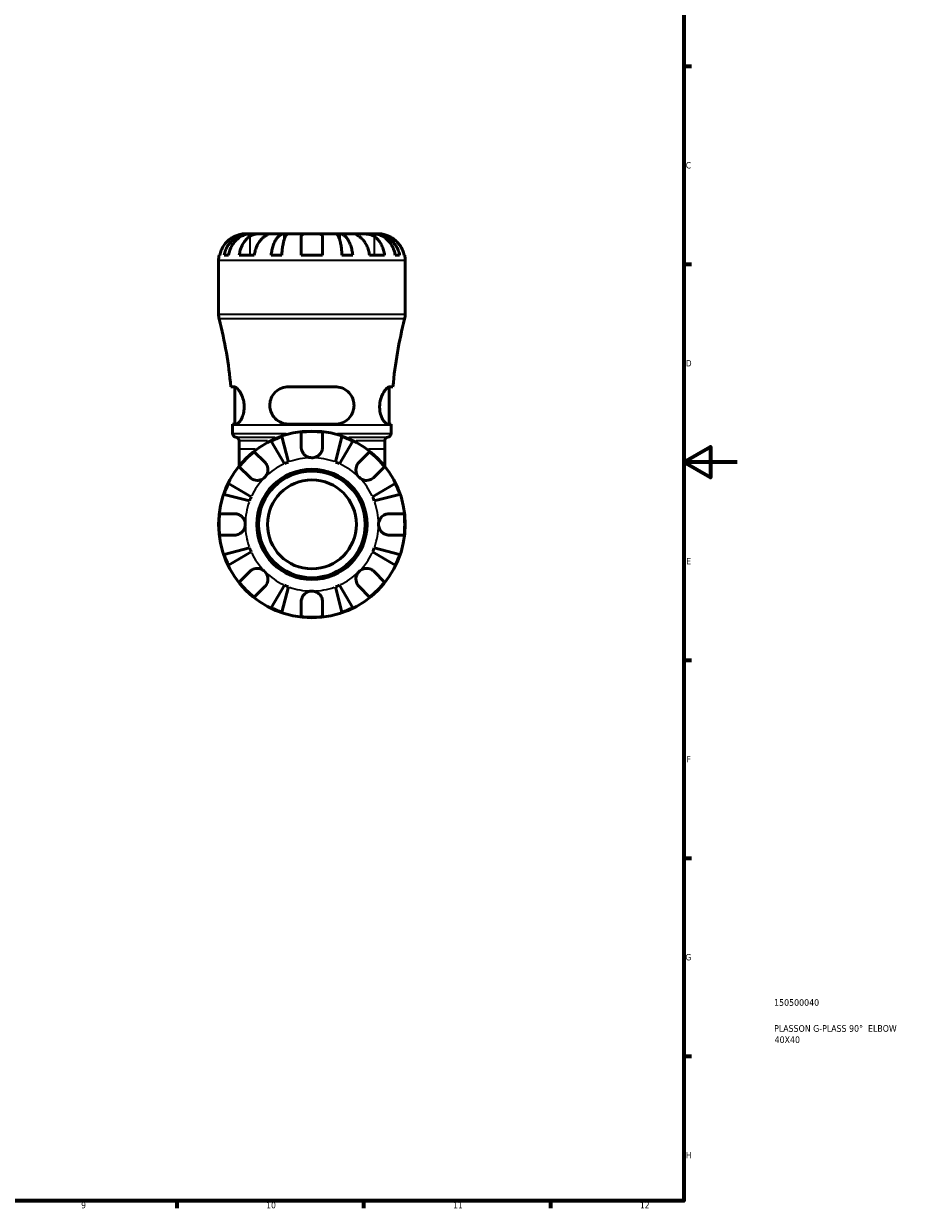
# Model space of a CAD drawing. Header units: millimetres. Extents: x 0 to 903, y 0 to 963.
# Tile 4 of 10: x 573 to 903, y 17 to 461. Entities that reach past the tile are written whole.
import ezdxf

# ---------------------------------------------------------------- set-up
doc = ezdxf.new("R2010")
doc.units = ezdxf.units.MM
for name, color, linetype, lineweight in [('Border (ANSI)', 7, 'Continuous', 70), ('Title (ISO)', 7, 'Continuous', 50), ('Visible (ANSI)', 7, 'Continuous', 50), ('Visible Narrow (ANSI)', 7, 'Continuous', 35)]:
    doc.layers.add(name, color=color, linetype=linetype, lineweight=lineweight)
doc.styles.add('Note Text (ANSI)', font='tahoma.ttf')
doc.styles.add('Note Text (ISO)', font='tahoma.ttf')

# ---------------------------------------------------------------- blocks, each defined once
blk = doc.blocks.new('Borders Default Border')
at = {"layer": 'Border (ANSI)'}
for p, q in [((821, 445.5), (823.8, 445.5)), ((821, 371.25), (823.8, 371.25)), ((821, 222.75), (823.8, 222.75)), ((821, 148.5), (823.8, 148.5)), ((821, 74.25), (823.8, 74.25)), ((630.75, 20), (630.75, 17.2)), ((700.83, 20), (700.83, 17.2)), ((770.92, 20), (770.92, 17.2))]:
    blk.add_line(p, q, dxfattribs=at)
at = {"layer": 'Border (ANSI)', "flags": 128}
for points in [[(20, 20), (20, 574), (821, 574), (821, 20), (20, 20)], [(841, 297), (821, 297), (831, 302.77), (831, 291.23), (821, 297)]]:
    blk.add_lwpolyline(points, dxfattribs=at)
at = {"layer": 'Border (ANSI)', "color": 5, "true_color": 0x0000ff, "char_height": 2.4, "attachment_point": 7, "style": 'Note Text (ANSI)'}
for s, insert in [('C', (821.71, 407.13)), ('D', (821.72, 332.93)), ('E', (821.91, 258.68)), ('F', (821.98, 184.43)), ('G', (821.6, 110.13)), ('H', (821.73, 35.93)), ('9', (594.92, 17.15)), ('10', (664.35, 17.15)), ('11', (734.43, 17.2)), ('12', (804.52, 17.2))]:
    blk.add_mtext(s, dxfattribs=dict(at, insert=insert))
blk = doc.blocks.new('Title Blocks ISO')
at = {"layer": 'Title (ISO)', "color": 232, "true_color": 0xca0064, "style": 'Note Text (ISO)'}
for tag, p in [('PART_NUMBER_001', (33.84, 73.14)), ('DESCRIPTION_001', (33.84, 63.4)), ('DESCRIPTION_002', (34.02, 59.18))]:
    blk.add_attdef(tag, p, '', height=2.5, dxfattribs=at)

msp = doc.modelspace()

# ---------------------------------------------------------------- linework, layer by layer
at = {"layer": 'Visible (ANSI)'}
for p, q in [((658.08, 382.68), (656.47, 382.68)), ((658.69, 382.68), (658.08, 382.68)), ((658.08, 382.68), (658.08, 382.65)), ((663.79, 382.68), (658.69, 382.68)), ((671.17, 382.68), (663.79, 382.68)), ((672.64, 382.68), (671.17, 382.68)), ((671.17, 382.68), (671.17, 380.77)), ((681.47, 382.68), (672.64, 382.68)), ((690.29, 382.68), (681.47, 382.68)), ((691.77, 382.68), (690.29, 382.68)), ((699.14, 382.68), (691.77, 382.68)), ((691.77, 382.68), (691.77, 380.77)), ((704.25, 382.68), (699.14, 382.68)), ((704.86, 382.68), (704.25, 382.68)), ((706.47, 382.68), (704.86, 382.68)), ((704.86, 382.68), (704.86, 382.65)), ((677.47, 374.68), (677.47, 381.72)), ((685.47, 381.72), (685.47, 374.68)), ((646.67, 374.68), (646.9, 374.68)), ((648.55, 374.68), (650.21, 374.68)), ((654.2, 374.68), (659.85, 374.68)), ((666.17, 374.68), (670.18, 374.68)), ((677.47, 374.68), (685.47, 374.68)), ((692.75, 374.68), (696.76, 374.68)), ((703.08, 374.68), (708.74, 374.68)), ((712.72, 374.68), (714.38, 374.68)), ((716.03, 374.68), (716.26, 374.68)), ((646.47, 352.49), (646.47, 372.68)), ((716.47, 352.49), (716.47, 372.68)), ((652.37, 325.3), (651.07, 325.3)), ((652.52, 311.3), (652.52, 325.29)), ((690.27, 325.3), (672.67, 325.3)), ((710.42, 311.3), (710.42, 325.29)), ((711.87, 325.3), (710.57, 325.3)), ((651.72, 311.3), (653.05, 311.3)), ((672.67, 311.3), (690.27, 311.3)), ((709.89, 311.3), (711.22, 311.3)), ((651.72, 307.8), (651.72, 310.84)), ((670.18, 306.59), (672.64, 297.07)), ((677.47, 302.68), (677.47, 308.24)), ((685.47, 308.24), (685.47, 302.68)), ((690.29, 297.07), (692.75, 306.59)), ((711.22, 307.8), (711.22, 310.84)), ((654.17, 301.96), (654.17, 305.02)), ((671.17, 296.46), (666.17, 304.93)), ((696.76, 304.93), (691.77, 296.46)), ((708.77, 301.96), (708.77, 305.02)), ((654.17, 301.96), (654.17, 295.58)), ((659.85, 300.95), (663.79, 297.01)), ((699.14, 297.01), (703.08, 300.95)), ((708.77, 295.58), (708.77, 301.96)), ((658.13, 291.36), (654.2, 295.29)), ((708.74, 295.29), (704.8, 291.36)), ((650.21, 288.97), (658.69, 283.98)), ((704.25, 283.98), (712.72, 288.97)), ((658.08, 282.5), (648.55, 284.96)), ((714.38, 284.96), (704.86, 282.5)), ((646.9, 277.68), (652.47, 277.68)), ((710.47, 277.68), (716.03, 277.68)), ((652.47, 269.68), (646.9, 269.68)), ((716.03, 269.68), (710.47, 269.68)), ((648.55, 262.39), (658.08, 264.85)), ((658.69, 263.38), (650.21, 258.38)), ((712.72, 258.38), (704.25, 263.38)), ((704.86, 264.85), (714.38, 262.39)), ((654.2, 252.06), (658.13, 256)), ((704.8, 256), (708.74, 252.06)), ((663.79, 250.34), (659.85, 246.41)), ((666.17, 242.42), (671.17, 250.9)), ((672.64, 250.29), (670.18, 240.76)), ((692.75, 240.76), (690.29, 250.29)), ((691.77, 250.9), (696.76, 242.42)), ((703.08, 246.41), (699.14, 250.34)), ((677.47, 239.11), (677.47, 244.68)), ((685.47, 244.68), (685.47, 239.11))]:
    msp.add_line(p, q, dxfattribs=at)
for radius in [35, 20.7, 20, 16.67]:
    msp.add_circle((681.47, 273.68), radius, dxfattribs=at)
for centre, radius, start, end in [((656.47, 372.68), 10, 168.463, 180), ((706.47, 372.68), 10, 0, 11.537), ((653.47, 352.49), 7, 180, 194.3696), ((709.47, 352.49), 7, 345.6304, 0), ((490.9, 310.84), 160.81, 5.1589, 14.3696), ((872.03, 310.84), 160.81, 165.6304, 174.8411), ((490.9, 310.84), 160.81, 0, 0.1639), ((872.03, 310.84), 160.81, 179.8361, 180), ((653.12, 307.8), 1.4, 180, 262.8192), ((681.47, 273.68), 34.8, 108.9259, 116.0741), ((681.47, 273.68), 34.8, 83.3993, 96.6007), ((681.47, 273.68), 34.8, 63.9259, 71.0741), ((709.82, 307.8), 1.4, 277.1808, 0), ((652.77, 305.02), 1.4, 0, 82.8192), ((710.17, 305.02), 1.4, 97.1808, 180), ((681.47, 273.68), 34.8, 128.3993, 141.6007), ((681.47, 273.68), 34.8, 38.3993, 51.6007), ((681.47, 273.68), 25, 110.6662, 114.3338), ((681.47, 273.68), 25, 65.6662, 69.3338), ((681.47, 273.68), 34.8, 153.9259, 161.0741), ((681.47, 273.68), 34.8, 18.9259, 26.0741), ((681.47, 273.68), 25, 155.6662, 159.3338), ((681.47, 273.68), 25, 20.6662, 24.3338), ((681.47, 273.68), 34.8, 173.3993, 186.6007), ((681.47, 273.68), 34.8, 353.3993, 6.6007), ((681.47, 273.68), 34.8, 198.9259, 206.0741), ((681.47, 273.68), 25, 200.6662, 204.3338), ((681.47, 273.68), 25, 335.6662, 339.3338), ((681.47, 273.68), 34.8, 333.9259, 341.0741), ((681.47, 273.68), 34.8, 218.3993, 231.6007), ((681.47, 273.68), 25, 245.6662, 249.3338), ((681.47, 273.68), 25, 290.6662, 294.3338), ((681.47, 273.68), 34.8, 308.3993, 321.6007), ((681.47, 273.68), 34.8, 243.9259, 251.0741), ((681.47, 273.68), 34.8, 288.9259, 296.0741), ((681.47, 273.68), 34.8, 263.3993, 276.6007)]:
    msp.add_arc(centre, radius, start, end, dxfattribs=at)
for points, knots in [([(648.55, 374.68), (648.68, 375.32), (648.87, 375.95), (649.32, 377.07), (649.62, 377.67), (650.35, 378.79), (650.77, 379.31), (651.62, 380.18), (652.12, 380.61), (653.21, 381.36), (653.79, 381.68), (654.9, 382.15), (655.53, 382.35), (656.82, 382.62), (657.47, 382.68), (658.08, 382.68)], [0.189718, 0.189718, 0.189718, 0.189718, 0.369803, 0.369803, 0.554984, 0.554984, 0.740165, 0.740165, 0.925816, 0.925816, 1.111467, 1.111467, 1.297825, 1.297825, 1.484183, 1.484183, 1.484183, 1.484183]), ([(658.69, 382.68), (658.15, 382.68), (657.57, 382.62), (656.42, 382.35), (655.86, 382.15), (654.87, 381.68), (654.36, 381.36), (653.39, 380.61), (652.94, 380.18), (652.19, 379.31), (651.81, 378.79), (651.17, 377.67), (650.9, 377.07), (650.49, 375.95), (650.32, 375.32), (650.21, 374.68)], [4.459382, 4.459382, 4.459382, 4.459382, 4.64574, 4.64574, 4.832098, 4.832098, 5.017749, 5.017749, 5.2034, 5.2034, 5.388581, 5.388581, 5.573762, 5.573762, 5.753847, 5.753847, 5.753847, 5.753847]), ([(656.47, 382.68), (656.47, 382.68), (656.42, 382.68), (656.25, 382.67), (656.1, 382.67), (655.66, 382.64), (655.31, 382.6), (654.64, 382.47), (654.34, 382.4), (653.81, 382.25), (653.57, 382.17), (653.08, 381.99), (652.83, 381.89), (652.55, 381.76), (652.51, 381.74), (652.47, 381.72)], [-2.7780414, -2.7780414, -2.7780414, -2.7780414, -2.6767215, -2.6767215, -2.5655813, -2.5655813, -2.4096011, -2.4096011, -2.3051939, -2.3051939, -2.2261755, -2.2261755, -2.1445049, -2.1445049, -2.1308178, -2.1308178, -2.1308178, -2.1308178]), ([(658.13, 381.72), (658.22, 381.78), (658.31, 381.83), (658.61, 381.99), (658.82, 382.09), (659.3, 382.27), (659.56, 382.34), (660.21, 382.49), (660.61, 382.56), (661.52, 382.65), (662.02, 382.66), (662.97, 382.68), (663.41, 382.68), (663.79, 382.68)], [-0.644345, -0.644345, -0.644345, -0.644345, -0.6030859, -0.6030859, -0.5200799, -0.5200799, -0.4327391, -0.4327391, -0.3100066, -0.3100066, -0.15869, -0.15869, 0, 0, 0, 0]), ([(663.79, 382.68), (664, 382.68), (664.18, 382.68), (664.51, 382.68), (664.65, 382.67), (664.89, 382.66), (664.96, 382.64), (664.96, 382.55), (664.9, 382.48), (664.7, 382.33), (664.59, 382.25), (664.33, 382.07), (664.18, 381.97), (663.94, 381.82), (663.87, 381.77), (663.79, 381.72)], [0, 0, 0, 0, 0.0888491, 0.0888491, 0.1837965, 0.1837965, 0.314197, 0.314197, 0.4378467, 0.4378467, 0.5241128, 0.5241128, 0.6076526, 0.6076526, 0.6434969, 0.6434969, 0.6434969, 0.6434969]), ([(666.17, 374.68), (666.24, 375.32), (666.34, 375.95), (666.58, 377.07), (666.74, 377.67), (667.12, 378.79), (667.34, 379.31), (667.78, 380.18), (668.04, 380.61), (668.61, 381.36), (668.92, 381.68), (669.5, 382.15), (669.83, 382.35), (670.51, 382.62), (670.85, 382.68), (671.17, 382.68)], [0.189718, 0.189718, 0.189718, 0.189718, 0.369803, 0.369803, 0.554984, 0.554984, 0.740165, 0.740165, 0.925816, 0.925816, 1.111467, 1.111467, 1.297825, 1.297825, 1.484183, 1.484183, 1.484183, 1.484183]), ([(672.64, 382.68), (672.49, 382.68), (672.32, 382.62), (671.99, 382.35), (671.82, 382.15), (671.54, 381.68), (671.39, 381.36), (671.1, 380.61), (670.97, 380.18), (670.75, 379.31), (670.65, 378.79), (670.46, 377.67), (670.38, 377.07), (670.26, 375.95), (670.21, 375.32), (670.18, 374.68)], [4.459382, 4.459382, 4.459382, 4.459382, 4.64574, 4.64574, 4.832098, 4.832098, 5.017749, 5.017749, 5.2034, 5.2034, 5.388581, 5.388581, 5.573762, 5.573762, 5.753847, 5.753847, 5.753847, 5.753847]), ([(677.47, 381.72), (677.47, 381.79), (677.47, 381.85), (677.52, 382.01), (677.57, 382.1), (677.71, 382.27), (677.82, 382.34), (678.14, 382.49), (678.39, 382.56), (679.04, 382.65), (679.46, 382.66), (680.42, 382.68), (680.94, 382.68), (681.47, 382.68)], [-0.6400853, -0.6400853, -0.6400853, -0.6400853, -0.5922218, -0.5922218, -0.5159504, -0.5159504, -0.4323561, -0.4323561, -0.3086303, -0.3086303, -0.1584496, -0.1584496, 0, 0, 0, 0]), ([(681.47, 382.68), (681.8, 382.68), (682.14, 382.68), (682.83, 382.67), (683.17, 382.67), (683.93, 382.64), (684.32, 382.6), (684.84, 382.47), (685.01, 382.4), (685.24, 382.25), (685.32, 382.17), (685.43, 381.99), (685.46, 381.89), (685.47, 381.76), (685.47, 381.74), (685.47, 381.72)], [-2.7780414, -2.7780414, -2.7780414, -2.7780414, -2.6767215, -2.6767215, -2.5655813, -2.5655813, -2.4096011, -2.4096011, -2.3051939, -2.3051939, -2.2261755, -2.2261755, -2.1445049, -2.1445049, -2.1308178, -2.1308178, -2.1308178, -2.1308178]), ([(692.75, 374.68), (692.72, 375.32), (692.67, 375.95), (692.55, 377.07), (692.48, 377.67), (692.29, 378.79), (692.18, 379.31), (691.96, 380.18), (691.83, 380.61), (691.55, 381.36), (691.4, 381.68), (691.11, 382.15), (690.95, 382.35), (690.62, 382.62), (690.45, 382.68), (690.29, 382.68)], [0.189718, 0.189718, 0.189718, 0.189718, 0.369803, 0.369803, 0.554984, 0.554984, 0.740165, 0.740165, 0.925816, 0.925816, 1.111467, 1.111467, 1.297825, 1.297825, 1.484183, 1.484183, 1.484183, 1.484183]), ([(691.77, 382.68), (692.08, 382.68), (692.43, 382.62), (693.1, 382.35), (693.43, 382.15), (694.01, 381.68), (694.32, 381.36), (694.89, 380.61), (695.15, 380.18), (695.6, 379.31), (695.82, 378.79), (696.2, 377.67), (696.36, 377.07), (696.59, 375.95), (696.69, 375.32), (696.76, 374.68)], [4.459382, 4.459382, 4.459382, 4.459382, 4.64574, 4.64574, 4.832098, 4.832098, 5.017749, 5.017749, 5.2034, 5.2034, 5.388581, 5.388581, 5.573762, 5.573762, 5.753847, 5.753847, 5.753847, 5.753847]), ([(699.14, 381.72), (699.06, 381.78), (698.97, 381.83), (698.73, 381.99), (698.58, 382.09), (698.32, 382.27), (698.22, 382.34), (698.02, 382.49), (697.97, 382.56), (697.98, 382.65), (698.08, 382.66), (698.47, 382.68), (698.77, 382.68), (699.14, 382.68)], [-0.644345, -0.644345, -0.644345, -0.644345, -0.6030859, -0.6030859, -0.5200799, -0.5200799, -0.4327391, -0.4327391, -0.3100066, -0.3100066, -0.15869, -0.15869, 0, 0, 0, 0]), ([(699.14, 382.68), (699.35, 382.68), (699.59, 382.68), (700.1, 382.68), (700.39, 382.67), (701.1, 382.66), (701.53, 382.64), (702.37, 382.55), (702.78, 382.48), (703.43, 382.33), (703.68, 382.25), (704.15, 382.07), (704.37, 381.97), (704.64, 381.82), (704.72, 381.77), (704.8, 381.72)], [0, 0, 0, 0, 0.0888491, 0.0888491, 0.1837965, 0.1837965, 0.314197, 0.314197, 0.4378467, 0.4378467, 0.5241128, 0.5241128, 0.6076526, 0.6076526, 0.6434969, 0.6434969, 0.6434969, 0.6434969]), ([(712.72, 374.68), (712.61, 375.32), (712.44, 375.95), (712.04, 377.07), (711.77, 377.67), (711.12, 378.79), (710.75, 379.31), (709.99, 380.18), (709.54, 380.61), (708.58, 381.36), (708.06, 381.68), (707.07, 382.15), (706.51, 382.35), (705.37, 382.62), (704.78, 382.68), (704.25, 382.68)], [0.189718, 0.189718, 0.189718, 0.189718, 0.369803, 0.369803, 0.554984, 0.554984, 0.740165, 0.740165, 0.925816, 0.925816, 1.111467, 1.111467, 1.297825, 1.297825, 1.484183, 1.484183, 1.484183, 1.484183]), ([(704.86, 382.68), (705.46, 382.68), (706.12, 382.62), (707.4, 382.35), (708.03, 382.15), (709.14, 381.68), (709.72, 381.36), (710.81, 380.61), (711.32, 380.18), (712.16, 379.31), (712.58, 378.79), (713.31, 377.67), (713.61, 377.07), (714.07, 375.95), (714.26, 375.32), (714.38, 374.68)], [4.459382, 4.459382, 4.459382, 4.459382, 4.64574, 4.64574, 4.832098, 4.832098, 5.017749, 5.017749, 5.2034, 5.2034, 5.388581, 5.388581, 5.573762, 5.573762, 5.753847, 5.753847, 5.753847, 5.753847]), ([(710.47, 381.72), (710.32, 381.79), (710.17, 381.85), (709.79, 382.01), (709.55, 382.1), (709.06, 382.27), (708.81, 382.34), (708.21, 382.49), (707.88, 382.56), (707.25, 382.65), (706.97, 382.66), (706.57, 382.68), (706.47, 382.68), (706.47, 382.68)], [-0.6400853, -0.6400853, -0.6400853, -0.6400853, -0.5922218, -0.5922218, -0.5159504, -0.5159504, -0.4323561, -0.4323561, -0.3086303, -0.3086303, -0.1584496, -0.1584496, 0, 0, 0, 0]), ([(652.47, 381.72), (652.03, 381.51), (651.58, 381.26), (650.6, 380.61), (650.07, 380.17), (649.2, 379.3), (648.76, 378.78), (648.01, 377.66), (647.69, 377.06), (647.23, 375.94), (647.03, 375.32), (646.9, 374.68)], [4.9026438, 4.9026438, 4.9026438, 4.9026438, 5.0422451, 5.0422451, 5.2285491, 5.2285491, 5.4138041, 5.4138041, 5.599059, 5.599059, 5.7785999, 5.7785999, 5.7785999, 5.7785999]), ([(654.2, 374.68), (654.29, 375.32), (654.43, 375.94), (654.76, 377.06), (654.98, 377.66), (655.51, 378.78), (655.82, 379.3), (656.44, 380.17), (656.81, 380.61), (657.51, 381.26), (657.82, 381.51), (658.13, 381.72)], [0.1897242, 0.1897242, 0.1897242, 0.1897242, 0.3692652, 0.3692652, 0.5545201, 0.5545201, 0.7397751, 0.7397751, 0.9260791, 0.9260791, 1.0656804, 1.0656804, 1.0656804, 1.0656804]), ([(663.79, 381.72), (663.48, 381.51), (663.16, 381.26), (662.47, 380.61), (662.1, 380.17), (661.48, 379.3), (661.17, 378.78), (660.64, 377.66), (660.41, 377.06), (660.08, 375.94), (659.95, 375.32), (659.85, 374.68)], [4.9026439, 4.9026439, 4.9026439, 4.9026439, 5.0422452, 5.0422452, 5.2285493, 5.2285493, 5.4138042, 5.4138042, 5.5990591, 5.5990591, 5.7786001, 5.7786001, 5.7786001, 5.7786001]), ([(703.08, 374.68), (702.99, 375.32), (702.85, 375.94), (702.52, 377.06), (702.3, 377.66), (701.76, 378.78), (701.46, 379.3), (700.84, 380.17), (700.47, 380.61), (699.77, 381.26), (699.45, 381.51), (699.14, 381.72)], [0.1897242, 0.1897242, 0.1897242, 0.1897242, 0.3692652, 0.3692652, 0.5545201, 0.5545201, 0.7397751, 0.7397751, 0.9260791, 0.9260791, 1.0656804, 1.0656804, 1.0656804, 1.0656804]), ([(704.8, 381.72), (705.11, 381.51), (705.43, 381.26), (706.12, 380.61), (706.49, 380.17), (707.11, 379.3), (707.42, 378.78), (707.95, 377.66), (708.18, 377.06), (708.51, 375.94), (708.64, 375.32), (708.74, 374.68)], [4.9026439, 4.9026439, 4.9026439, 4.9026439, 5.0422452, 5.0422452, 5.2285493, 5.2285493, 5.4138042, 5.4138042, 5.5990591, 5.5990591, 5.7786001, 5.7786001, 5.7786001, 5.7786001]), ([(716.03, 374.68), (715.9, 375.32), (715.71, 375.94), (715.24, 377.06), (714.92, 377.66), (714.17, 378.78), (713.74, 379.3), (712.86, 380.17), (712.34, 380.61), (711.35, 381.26), (710.91, 381.51), (710.47, 381.72)], [0.1897242, 0.1897242, 0.1897242, 0.1897242, 0.3692652, 0.3692652, 0.5545201, 0.5545201, 0.7397751, 0.7397751, 0.9260791, 0.9260791, 1.0656804, 1.0656804, 1.0656804, 1.0656804]), ([(652.37, 325.3), (652.48, 325.3), (652.6, 325.27), (653.05, 325.07), (653.42, 324.76), (654.19, 323.85), (654.59, 323.24), (655.28, 321.84), (655.56, 321.08), (655.92, 319.62), (656.02, 318.96), (656.09, 317.64), (656.06, 317.01), (655.89, 315.65), (655.71, 314.96), (655.21, 313.57), (654.86, 312.92), (654.14, 311.9), (653.76, 311.55), (653.29, 311.33), (653.17, 311.3), (653.05, 311.3)], [-2.478817, -2.478817, -2.478817, -2.478817, -2.362469, -2.362469, -2.075259, -2.075259, -1.778881, -1.778881, -1.511061, -1.511061, -1.308502, -1.308502, -1.115672, -1.115672, -0.880548, -0.880548, -0.585404, -0.585404, -0.278626, -0.278626, -0.157819, -0.157819, -0.157819, -0.157819]), ([(672.67, 311.3), (672.38, 311.3), (672.09, 311.32), (670.96, 311.46), (670.14, 311.72), (668.54, 312.57), (667.77, 313.2), (666.68, 314.6), (666.29, 315.3), (665.83, 316.68), (665.71, 317.32), (665.64, 318.63), (665.7, 319.27), (666.04, 320.7), (666.36, 321.44), (667.33, 322.94), (668.04, 323.64), (669.64, 324.68), (670.51, 325.03), (671.85, 325.27), (672.26, 325.3), (672.67, 325.3)], [-2.460433, -2.460433, -2.460433, -2.460433, -2.369365, -2.369365, -2.098864, -2.098864, -1.785783, -1.785783, -1.538029, -1.538029, -1.342004, -1.342004, -1.144731, -1.144731, -0.892129, -0.892129, -0.572577, -0.572577, -0.270296, -0.270296, -0.140742, -0.140742, -0.140742, -0.140742]), ([(690.27, 325.3), (690.64, 325.3), (691, 325.27), (692.25, 325.07), (693.1, 324.76), (694.63, 323.85), (695.32, 323.24), (696.36, 321.84), (696.75, 321.08), (697.17, 319.62), (697.27, 318.96), (697.26, 317.64), (697.18, 317.01), (696.79, 315.65), (696.46, 314.96), (695.51, 313.57), (694.83, 312.92), (693.26, 311.9), (692.36, 311.55), (691.03, 311.33), (690.65, 311.3), (690.27, 311.3)], [-2.478817, -2.478817, -2.478817, -2.478817, -2.362469, -2.362469, -2.075259, -2.075259, -1.778881, -1.778881, -1.511061, -1.511061, -1.308502, -1.308502, -1.115672, -1.115672, -0.880548, -0.880548, -0.585404, -0.585404, -0.278626, -0.278626, -0.157819, -0.157819, -0.157819, -0.157819]), ([(709.89, 311.3), (709.8, 311.3), (709.7, 311.32), (709.31, 311.46), (708.99, 311.72), (708.29, 312.57), (707.9, 313.2), (707.33, 314.6), (707.13, 315.3), (706.9, 316.68), (706.85, 317.32), (706.88, 318.63), (706.96, 319.27), (707.26, 320.7), (707.51, 321.44), (708.17, 322.94), (708.6, 323.64), (709.42, 324.68), (709.82, 325.03), (710.31, 325.27), (710.44, 325.3), (710.57, 325.3)], [-2.460433, -2.460433, -2.460433, -2.460433, -2.369365, -2.369365, -2.098864, -2.098864, -1.785783, -1.785783, -1.538029, -1.538029, -1.342004, -1.342004, -1.144731, -1.144731, -0.892129, -0.892129, -0.572577, -0.572577, -0.270296, -0.270296, -0.140742, -0.140742, -0.140742, -0.140742]), ([(681.47, 298.68), (681.09, 298.68), (680.72, 298.73), (679.95, 298.95), (679.56, 299.14), (678.87, 299.61), (678.57, 299.89), (678.1, 300.48), (677.92, 300.79), (677.7, 301.3), (677.64, 301.51), (677.54, 301.9), (677.51, 302.09), (677.47, 302.41), (677.47, 302.55), (677.47, 302.68)], [0, 0, 0, 0, 0.1127497, 0.1127497, 0.240462, 0.240462, 0.3630761, 0.3630761, 0.4698265, 0.4698265, 0.5368083, 0.5368083, 0.5973812, 0.5973812, 0.6407273, 0.6407273, 0.6407273, 0.6407273]), ([(685.47, 302.68), (685.47, 302.48), (685.45, 302.28), (685.39, 301.89), (685.35, 301.7), (685.22, 301.29), (685.13, 301.06), (684.82, 300.46), (684.56, 300.1), (683.88, 299.45), (683.46, 299.18), (682.52, 298.78), (682, 298.68), (681.47, 298.68)], [-0.6479836, -0.6479836, -0.6479836, -0.6479836, -0.5812922, -0.5812922, -0.5195743, -0.5195743, -0.4431699, -0.4431699, -0.3085364, -0.3085364, -0.1588124, -0.1588124, 0, 0, 0, 0]), ([(663.79, 297.01), (663.88, 296.92), (663.96, 296.83), (664.2, 296.54), (664.35, 296.32), (664.61, 295.85), (664.72, 295.59), (664.91, 294.93), (664.97, 294.53), (664.95, 293.62), (664.85, 293.13), (664.46, 292.17), (664.16, 291.73), (663.79, 291.36)], [-0.644345, -0.644345, -0.644345, -0.644345, -0.6030859, -0.6030859, -0.5200799, -0.5200799, -0.4327391, -0.4327391, -0.3100066, -0.3100066, -0.15869, -0.15869, 0, 0, 0, 0]), ([(699.14, 291.36), (698.93, 291.56), (698.75, 291.8), (698.42, 292.31), (698.29, 292.6), (698.04, 293.31), (697.97, 293.74), (697.97, 294.58), (698.03, 294.99), (698.24, 295.64), (698.35, 295.89), (698.61, 296.36), (698.76, 296.58), (698.99, 296.86), (699.07, 296.94), (699.14, 297.01)], [0, 0, 0, 0, 0.0888491, 0.0888491, 0.1837965, 0.1837965, 0.314197, 0.314197, 0.4378467, 0.4378467, 0.5241128, 0.5241128, 0.6076526, 0.6076526, 0.6434969, 0.6434969, 0.6434969, 0.6434969]), ([(663.79, 291.36), (663.58, 291.15), (663.35, 290.96), (662.83, 290.63), (662.54, 290.5), (661.83, 290.26), (661.4, 290.18), (660.56, 290.18), (660.16, 290.24), (659.51, 290.45), (659.25, 290.56), (658.78, 290.82), (658.57, 290.97), (658.29, 291.2), (658.21, 291.28), (658.13, 291.36)], [0, 0, 0, 0, 0.0888491, 0.0888491, 0.1837965, 0.1837965, 0.314197, 0.314197, 0.4378467, 0.4378467, 0.5241128, 0.5241128, 0.6076526, 0.6076526, 0.6434969, 0.6434969, 0.6434969, 0.6434969]), ([(704.8, 291.36), (704.71, 291.27), (704.62, 291.18), (704.33, 290.94), (704.11, 290.79), (703.64, 290.54), (703.38, 290.43), (702.72, 290.23), (702.32, 290.18), (701.41, 290.19), (700.92, 290.29), (699.96, 290.69), (699.52, 290.98), (699.14, 291.36)], [-0.644345, -0.644345, -0.644345, -0.644345, -0.6030859, -0.6030859, -0.5200799, -0.5200799, -0.4327391, -0.4327391, -0.3100066, -0.3100066, -0.15869, -0.15869, 0, 0, 0, 0]), ([(652.47, 277.68), (652.61, 277.68), (652.76, 277.67), (653.15, 277.63), (653.38, 277.58), (653.87, 277.43), (654.13, 277.33), (654.72, 277), (655.05, 276.76), (655.69, 276.1), (655.97, 275.68), (656.36, 274.73), (656.47, 274.21), (656.47, 273.68)], [-0.6400853, -0.6400853, -0.6400853, -0.6400853, -0.5922218, -0.5922218, -0.5159504, -0.5159504, -0.4323561, -0.4323561, -0.3086303, -0.3086303, -0.1584496, -0.1584496, 0, 0, 0, 0]), ([(706.47, 273.68), (706.47, 274.02), (706.51, 274.35), (706.69, 275.04), (706.83, 275.38), (707.28, 276.15), (707.62, 276.53), (708.3, 277.06), (708.59, 277.23), (709.13, 277.46), (709.37, 277.53), (709.85, 277.64), (710.1, 277.67), (710.39, 277.68), (710.43, 277.68), (710.47, 277.68)], [-2.7780414, -2.7780414, -2.7780414, -2.7780414, -2.6767215, -2.6767215, -2.5655813, -2.5655813, -2.4096011, -2.4096011, -2.3051939, -2.3051939, -2.2261755, -2.2261755, -2.1445049, -2.1445049, -2.1308178, -2.1308178, -2.1308178, -2.1308178]), ([(656.47, 273.68), (656.47, 273.34), (656.42, 273), (656.25, 272.32), (656.1, 271.97), (655.66, 271.21), (655.31, 270.82), (654.64, 270.3), (654.34, 270.13), (653.81, 269.9), (653.57, 269.82), (653.08, 269.72), (652.83, 269.69), (652.55, 269.68), (652.51, 269.68), (652.47, 269.68)], [-2.7780414, -2.7780414, -2.7780414, -2.7780414, -2.6767215, -2.6767215, -2.5655813, -2.5655813, -2.4096011, -2.4096011, -2.3051939, -2.3051939, -2.2261755, -2.2261755, -2.1445049, -2.1445049, -2.1308178, -2.1308178, -2.1308178, -2.1308178]), ([(710.47, 269.68), (710.32, 269.68), (710.17, 269.69), (709.79, 269.73), (709.55, 269.78), (709.06, 269.92), (708.81, 270.03), (708.21, 270.35), (707.88, 270.6), (707.25, 271.25), (706.97, 271.68), (706.57, 272.63), (706.47, 273.15), (706.47, 273.68)], [-0.6400853, -0.6400853, -0.6400853, -0.6400853, -0.5922218, -0.5922218, -0.5159504, -0.5159504, -0.4323561, -0.4323561, -0.3086303, -0.3086303, -0.1584496, -0.1584496, 0, 0, 0, 0]), ([(658.13, 256), (658.22, 256.09), (658.31, 256.17), (658.61, 256.42), (658.82, 256.56), (659.3, 256.82), (659.56, 256.93), (660.21, 257.12), (660.61, 257.18), (661.52, 257.16), (662.02, 257.06), (662.97, 256.67), (663.41, 256.37), (663.79, 256)], [-0.644345, -0.644345, -0.644345, -0.644345, -0.6030859, -0.6030859, -0.5200799, -0.5200799, -0.4327391, -0.4327391, -0.3100066, -0.3100066, -0.15869, -0.15869, 0, 0, 0, 0]), ([(663.79, 256), (664, 255.79), (664.18, 255.56), (664.51, 255.04), (664.65, 254.75), (664.89, 254.04), (664.96, 253.61), (664.96, 252.77), (664.9, 252.37), (664.7, 251.72), (664.59, 251.46), (664.33, 250.99), (664.18, 250.78), (663.94, 250.5), (663.87, 250.42), (663.79, 250.34)], [0, 0, 0, 0, 0.0888491, 0.0888491, 0.1837965, 0.1837965, 0.314197, 0.314197, 0.4378467, 0.4378467, 0.5241128, 0.5241128, 0.6076526, 0.6076526, 0.6434969, 0.6434969, 0.6434969, 0.6434969]), ([(699.14, 250.34), (699.06, 250.43), (698.97, 250.52), (698.73, 250.82), (698.58, 251.03), (698.32, 251.51), (698.22, 251.77), (698.02, 252.42), (697.97, 252.82), (697.98, 253.73), (698.08, 254.23), (698.47, 255.18), (698.77, 255.63), (699.14, 256)], [-0.644345, -0.644345, -0.644345, -0.644345, -0.6030859, -0.6030859, -0.5200799, -0.5200799, -0.4327391, -0.4327391, -0.3100066, -0.3100066, -0.15869, -0.15869, 0, 0, 0, 0]), ([(699.14, 256), (699.35, 256.21), (699.59, 256.39), (700.1, 256.72), (700.39, 256.86), (701.1, 257.1), (701.53, 257.17), (702.37, 257.17), (702.78, 257.11), (703.43, 256.91), (703.68, 256.8), (704.15, 256.54), (704.37, 256.39), (704.64, 256.15), (704.72, 256.08), (704.8, 256)], [0, 0, 0, 0, 0.0888491, 0.0888491, 0.1837965, 0.1837965, 0.314197, 0.314197, 0.4378467, 0.4378467, 0.5241128, 0.5241128, 0.6076526, 0.6076526, 0.6434969, 0.6434969, 0.6434969, 0.6434969]), ([(677.47, 244.68), (677.47, 244.82), (677.47, 244.97), (677.52, 245.36), (677.57, 245.59), (677.71, 246.09), (677.82, 246.34), (678.14, 246.93), (678.39, 247.26), (679.04, 247.9), (679.46, 248.18), (680.42, 248.57), (680.94, 248.68), (681.47, 248.68)], [-0.6400853, -0.6400853, -0.6400853, -0.6400853, -0.5922218, -0.5922218, -0.5159504, -0.5159504, -0.4323561, -0.4323561, -0.3086303, -0.3086303, -0.1584496, -0.1584496, 0, 0, 0, 0]), ([(681.47, 248.68), (681.8, 248.68), (682.14, 248.63), (682.83, 248.46), (683.17, 248.32), (683.93, 247.87), (684.32, 247.52), (684.84, 246.85), (685.01, 246.56), (685.24, 246.02), (685.32, 245.78), (685.43, 245.29), (685.46, 245.04), (685.47, 244.76), (685.47, 244.72), (685.47, 244.68)], [-2.7780414, -2.7780414, -2.7780414, -2.7780414, -2.6767215, -2.6767215, -2.5655813, -2.5655813, -2.4096011, -2.4096011, -2.3051939, -2.3051939, -2.2261755, -2.2261755, -2.1445049, -2.1445049, -2.1308178, -2.1308178, -2.1308178, -2.1308178])]:
    msp.add_open_spline(points, degree=3, knots=knots, dxfattribs=at)
at = {"layer": 'Visible Narrow (ANSI)'}
for p, q in [((658.13, 381.37), (658.13, 375.03)), ((704.8, 381.37), (704.8, 375.03)), ((716.04, 372.68), (646.9, 372.68)), ((646.9, 352.49), (716.04, 352.49)), ((715.82, 350.75), (647.11, 350.75)), ((651.78, 307.8), (671.83, 307.8)), ((710.85, 310.84), (652.08, 310.84)), ((691.1, 307.8), (711.15, 307.8)), ((652.99, 306.41), (667.66, 306.41)), ((664.84, 305.02), (654.2, 305.02)), ((695.27, 306.41), (709.95, 306.41)), ((708.73, 305.02), (698.1, 305.02)), ((660.23, 301.96), (654.18, 301.96)), ((708.75, 301.96), (702.71, 301.96))]:
    msp.add_line(p, q, dxfattribs=at)
for start, end in [(91.0333, 109.6329), (70.3671, 88.9667), (115.3671, 133.9667), (46.0333, 64.6329), (136.0333, 154.6329), (25.3671, 43.9667), (160.3671, 178.9667), (1.0333, 19.6329), (181.0333, 199.6329), (340.3671, 358.9667), (205.3671, 223.9667), (316.0333, 334.6329), (226.0333, 244.6329), (295.3671, 313.9667), (250.3671, 268.9667), (271.0333, 289.6329)]:
    msp.add_arc((681.47, 273.68), 25, start, end, dxfattribs=at)

# ---------------------------------------------------------------- block references
msp.add_blockref('Borders Default Border', (0, 0))
msp.add_blockref('Title Blocks ISO', (821, 20)).add_auto_attribs({'PART_NUMBER_001': '150500040', 'DESCRIPTION_001': 'PLASSON G-PLASS 90°  ELBOW', 'DESCRIPTION_002': '40X40'})

doc.saveas('drawing.dxf')
